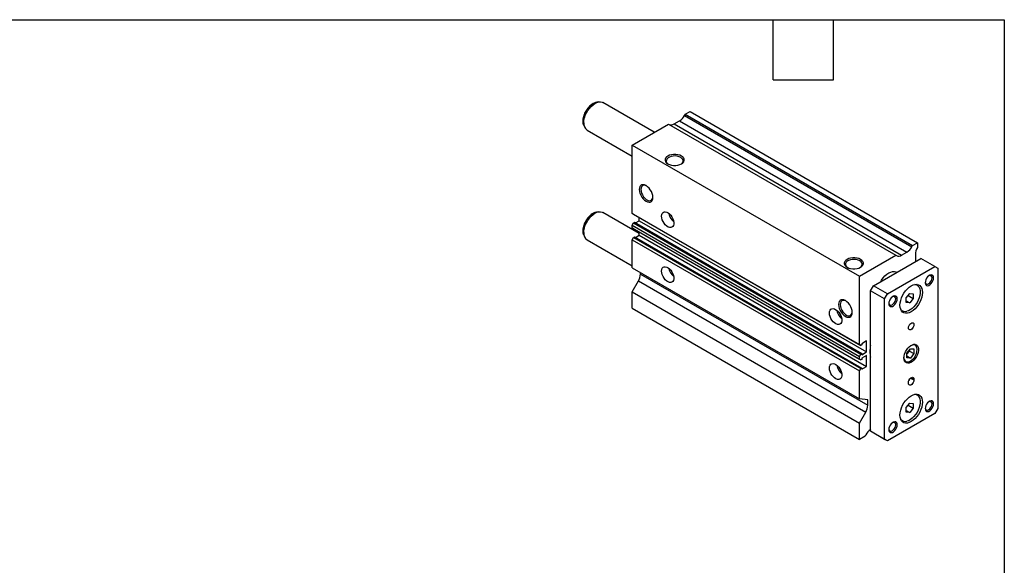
# Model space of a CAD drawing. Header units: millimetres. Extents: x 25 to 1092, y 25 to 838.
# Tile 4 of 4: x 595 to 1092, y 562 to 838. Entities that reach past the tile are written whole.
import ezdxf

# ---------------------------------------------------------------- set-up
doc = ezdxf.new("R2010")
doc.units = ezdxf.units.MM
doc.header["$LTSCALE"] = 4
doc.linetypes.add('SLD-Solid', pattern=[0])
doc.layers.add('TEXT', color=140, linetype='SLD-Solid', lineweight=25)

msp = doc.modelspace()

# ---------------------------------------------------------------- linework, layer by layer
for p, q in [((886.049, 796.419), (886.28, 796.458)), ((887.346, 796.603), (886.28, 796.458)), ((915.248, 781.301), (889.328, 796.264)), ((930.937, 790.359), (933.412, 791.787)), ((933.412, 791.787), (1048.317, 725.454)), ((925.33, 785.489), (928.058, 787.064)), ((928.058, 787.064), (1042.963, 720.731)), ((930.558, 789.703), (930.937, 790.359)), ((930.558, 789.703), (1045.463, 723.37)), ((930.937, 790.359), (1045.842, 724.026)), ((879.637, 784.95), (879.579, 785.1)), ((879.637, 784.95), (880.044, 783.954)), ((881.329, 782.408), (904.067, 769.281)), ((904.067, 774.847), (922.452, 785.46)), ((922.452, 785.46), (1037.356, 719.127)), ((925.33, 785.489), (1040.235, 719.156)), ((904.067, 774.847), (1018.972, 708.514)), ((904.067, 740.291), (904.067, 774.847)), ((886.049, 740.894), (886.28, 740.933)), ((887.346, 741.079), (886.28, 740.933)), ((907.602, 730.19), (889.328, 740.74)), ((904.067, 740.291), (1018.972, 673.958)), ((904.774, 739.883), (904.067, 740.291)), ((904.774, 739.883), (1019.679, 673.549)), ((905.75, 735.481), (907.602, 736.551)), ((907.602, 736.551), (907.602, 738.25)), ((907.602, 736.551), (1022.507, 670.218)), ((904.067, 734.289), (904.774, 735.514)), ((904.067, 734.289), (1018.972, 667.956)), ((904.067, 732.934), (904.067, 734.289)), ((904.067, 732.934), (1018.972, 666.601)), ((904.774, 732.526), (904.067, 732.934)), ((904.774, 735.514), (905.234, 735.779)), ((904.774, 735.514), (1019.679, 669.181)), ((904.774, 732.526), (1019.679, 666.192)), ((905.234, 735.779), (1020.138, 669.446)), ((879.637, 729.425), (879.579, 729.575)), ((879.637, 729.425), (880.044, 728.429)), ((881.329, 726.883), (904.067, 713.756)), ((904.067, 726.932), (904.774, 728.157)), ((904.067, 726.932), (1018.972, 660.599)), ((904.067, 712.79), (904.067, 726.932)), ((904.774, 728.157), (905.234, 728.422)), ((904.774, 728.157), (1019.679, 661.824)), ((905.234, 728.422), (1020.138, 662.089)), ((905.743, 728.128), (907.602, 729.202)), ((907.602, 729.202), (907.602, 730.893)), ((907.602, 729.202), (1022.507, 662.869)), ((1045.463, 723.37), (1045.842, 724.026)), ((1045.842, 724.026), (1048.317, 725.454)), ((1048.317, 725.454), (1048.317, 723.005)), ((1018.972, 708.514), (1037.356, 719.127)), ((1026.043, 703.615), (1050.084, 717.494)), ((1037.356, 719.127), (1037.735, 718.908)), ((1040.235, 719.156), (1042.963, 720.731)), ((1047.256, 719.477), (1047.256, 715.861)), ((1057.155, 713.412), (1050.084, 717.494)), ((904.067, 712.79), (1018.972, 646.457)), ((1033.114, 699.533), (1057.155, 713.412)), ((1057.155, 713.412), (1058.57, 712.595)), ((1058.57, 712.595), (1058.57, 641.556)), ((908.309, 709.581), (908.309, 710.341)), ((908.309, 709.581), (1023.214, 643.248)), ((1018.972, 673.958), (1018.972, 708.514)), ((1037.931, 710.478), (1037.821, 710.542)), ((904.067, 700.542), (907.274, 706.097)), ((907.274, 706.097), (1022.179, 639.763)), ((1024.628, 701.165), (1026.043, 703.615)), ((1033.114, 699.533), (1026.043, 703.615)), ((1048.125, 704.304), (1048.017, 704.367)), ((904.067, 700.542), (1018.972, 634.209)), ((904.067, 692.376), (904.067, 700.542)), ((1031.7, 697.083), (1024.628, 701.165)), ((1024.628, 630.126), (1024.628, 701.165)), ((1031.7, 697.083), (1033.114, 699.533)), ((1031.7, 626.044), (1031.7, 697.083)), ((1042.66, 697.648), (1044.427, 699.847)), ((1042.66, 695.291), (1042.66, 697.648)), ((1043.607, 698.826), (1046.195, 697.332)), ((1044.427, 699.847), (1046.195, 699.689)), ((1046.195, 697.332), (1044.427, 695.133)), ((1046.195, 699.689), (1046.195, 697.332)), ((904.067, 692.376), (1018.972, 626.043)), ((1042.66, 696.153), (1044.427, 695.133)), ((1044.427, 695.133), (1042.66, 695.291)), ((1040.376, 690.88), (1040.263, 690.95)), ((1040.268, 690.943), (1040.376, 690.88)), ((1019.679, 673.549), (1018.972, 673.958)), ((1020.138, 673.815), (1019.679, 673.549)), ((1022.507, 675.77), (1020.138, 674.403)), ((1020.138, 674.403), (1020.138, 673.815)), ((1022.507, 670.218), (1022.507, 675.77)), ((1043.013, 669.682), (1044.781, 671.881)), ((1044.781, 671.881), (1046.549, 671.723)), ((1047.104, 673.956), (1046.834, 674.112)), ((1018.972, 667.956), (1019.679, 669.181)), ((1018.972, 666.601), (1018.972, 667.956)), ((1019.679, 669.181), (1020.138, 669.446)), ((1020.138, 668.85), (1022.507, 670.218)), ((1020.138, 669.446), (1020.138, 668.85)), ((1022.507, 668.421), (1020.138, 667.054)), ((1020.138, 667.054), (1020.138, 666.458)), ((1022.507, 662.869), (1022.507, 668.421)), ((1044.29, 670.67), (1043.013, 669.082)), ((1043.013, 667.324), (1043.013, 669.682)), ((1043.013, 668.187), (1044.781, 667.166)), ((1044.781, 667.166), (1043.013, 667.324)), ((1044.29, 671.269), (1044.29, 670.67)), ((1044.29, 670.67), (1046.549, 669.365)), ((1046.549, 669.365), (1044.781, 667.166)), ((1046.549, 671.723), (1046.549, 669.365)), ((1019.679, 666.192), (1018.972, 666.601)), ((1020.138, 666.458), (1019.679, 666.192)), ((1019.679, 661.824), (1020.138, 662.089)), ((1020.138, 661.501), (1022.507, 662.869)), ((1020.138, 662.089), (1020.138, 661.501)), ((1041.834, 665.451), (1042.104, 665.295)), ((1018.972, 660.599), (1019.679, 661.824)), ((1018.972, 646.457), (1018.972, 660.599)), ((1044.817, 657.05), (1046.549, 656.051)), ((1045.134, 657.275), (1046.549, 656.459)), ((1043.72, 654.418), (1043.72, 654.826)), ((1046.549, 656.459), (1046.549, 656.051)), ((1048.125, 648.779), (1048.017, 648.842)), ((1023.214, 646.077), (1018.972, 646.457)), ((1023.214, 643.248), (1023.214, 646.077)), ((1042.66, 642.123), (1044.427, 644.322)), ((1042.66, 639.766), (1042.66, 642.123)), ((1043.607, 643.301), (1046.195, 641.807)), ((1044.427, 644.322), (1046.195, 644.164)), ((1046.195, 644.164), (1046.195, 641.807)), ((1018.972, 634.209), (1022.179, 639.763)), ((1057.155, 639.106), (1033.114, 625.227)), ((1042.66, 640.629), (1044.427, 639.608)), ((1044.427, 639.608), (1042.66, 639.766)), ((1046.195, 641.807), (1044.427, 639.608)), ((1058.57, 641.556), (1057.155, 639.106)), ((1018.972, 626.043), (1018.972, 634.209)), ((1040.376, 635.355), (1040.263, 635.425)), ((1040.268, 635.418), (1040.376, 635.355)), ((1021.8, 627.676), (1018.972, 626.043)), ((1022.179, 628.332), (1021.8, 627.676)), ((1031.7, 626.044), (1024.628, 630.126)), ((1026.043, 629.309), (1024.628, 630.126)), ((1033.114, 625.227), (1026.043, 629.309)), ((1033.114, 625.227), (1031.7, 626.044))]:
    msp.add_line(p, q)
at = {"flags": 128}
for points in [[(879.298, 786.875), (879.386, 788.018), (879.646, 789.223), (880.069, 790.449), (880.641, 791.654), (881.343, 792.798), (882.151, 793.842), (883.036, 794.749), (883.97, 795.49), (884.919, 796.038), (885.853, 796.375), (886.049, 796.419)], [(879.672, 786.07), (879.758, 787.254), (880.013, 788.501), (880.429, 789.774), (880.995, 791.033), (881.692, 792.241), (882.5, 793.36), (883.394, 794.357), (884.346, 795.202), (885.328, 795.868), (886.311, 796.336), (887.263, 796.591), (888.157, 796.626), (888.965, 796.439), (889.328, 796.264)], [(879.579, 785.1), (879.386, 785.834), (879.298, 786.875)], [(929.073, 769.281), (928.221, 769.673), (927.24, 769.945), (926.178, 770.085), (925.089, 770.085), (924.027, 769.945), (923.046, 769.673), (922.194, 769.281), (921.515, 768.789), (921.042, 768.223), (920.8, 767.61), (920.8, 766.981), (921.042, 766.368), (921.515, 765.801), (922.194, 765.31), (923.046, 764.918), (924.027, 764.645), (925.089, 764.505), (926.178, 764.505), (927.24, 764.645), (928.221, 764.918), (929.073, 765.31), (929.752, 765.801), (930.225, 766.368), (930.467, 766.981), (930.467, 767.61), (930.225, 768.223), (929.752, 768.789), (929.073, 769.281)], [(928.662, 768.569), (927.849, 768.937), (926.908, 769.181), (925.892, 769.289), (924.862, 769.253), (923.876, 769.075), (922.992, 768.767), (922.262, 768.346), (921.728, 767.835), (921.421, 767.266), (921.358, 766.671), (921.544, 766.085), (921.968, 765.542), (922.412, 765.191)], [(928.855, 765.191), (929.005, 765.296), (929.539, 765.806), (929.846, 766.375), (929.909, 766.97), (929.723, 767.556), (929.299, 768.1), (928.662, 768.569)], [(914.577, 748.366), (914.491, 749.299), (914.237, 750.286), (913.827, 751.275), (913.282, 752.219), (912.63, 753.068), (911.903, 753.782), (911.138, 754.323), (910.373, 754.665), (909.646, 754.791), (908.993, 754.694), (908.449, 754.38), (908.039, 753.863), (907.785, 753.171), (907.698, 752.337), (907.785, 751.403), (908.039, 750.417), (908.449, 749.427), (908.993, 748.484), (909.646, 747.634), (910.373, 746.921), (911.138, 746.38), (911.903, 746.037), (912.63, 745.912), (913.282, 746.008), (913.827, 746.323), (914.237, 746.839), (914.491, 747.532), (914.577, 748.366)], [(911.35, 754.193), (911.184, 754.271), (910.475, 754.478), (909.828, 754.46), (909.282, 754.216), (908.867, 753.762), (908.608, 753.123), (908.52, 752.337), (908.608, 751.449), (908.867, 750.511), (909.282, 749.578), (909.828, 748.704), (910.475, 747.939), (911.184, 747.328), (911.914, 746.906), (912.623, 746.699), (913.269, 746.717), (913.816, 746.961), (914.23, 747.415), (914.489, 748.054), (914.571, 748.614)], [(879.298, 731.35), (879.386, 732.493), (879.646, 733.698), (880.069, 734.924), (880.641, 736.13), (881.343, 737.274), (882.151, 738.317), (883.036, 739.225), (883.97, 739.965), (884.919, 740.513), (885.853, 740.851), (886.049, 740.894)], [(879.672, 730.546), (879.758, 731.729), (880.013, 732.977), (880.429, 734.249), (880.995, 735.508), (881.692, 736.716), (882.5, 737.836), (883.394, 738.833), (884.346, 739.677), (885.328, 740.344), (886.311, 740.811), (887.263, 741.066), (888.157, 741.101), (888.965, 740.914), (889.328, 740.74)], [(918.987, 738.88), (919.071, 739.66), (919.318, 740.301), (919.715, 740.769), (920.24, 741.038), (920.866, 741.094), (921.558, 740.934), (922.279, 740.566), (922.99, 740.01), (923.654, 739.297), (924.233, 738.464), (924.697, 737.557), (925.022, 736.625), (925.188, 735.717), (925.188, 734.883), (925.022, 734.167), (924.697, 733.609), (924.233, 733.238), (923.654, 733.074), (922.99, 733.127), (922.279, 733.392), (921.558, 733.857), (920.866, 734.496), (920.24, 735.274), (919.715, 736.15), (919.318, 737.076), (919.071, 738.003), (918.987, 738.88)], [(879.579, 729.575), (879.386, 730.309), (879.298, 731.35)], [(1019.583, 717.031), (1018.731, 717.423), (1017.75, 717.695), (1016.688, 717.835), (1015.599, 717.835), (1014.537, 717.695), (1013.555, 717.423), (1012.704, 717.031), (1012.025, 716.539), (1011.552, 715.972), (1011.31, 715.359), (1011.31, 714.731), (1011.552, 714.118), (1012.025, 713.551), (1012.704, 713.06), (1013.555, 712.667), (1014.537, 712.395), (1015.599, 712.255), (1016.688, 712.255), (1017.75, 712.395), (1018.731, 712.667), (1019.583, 713.06), (1020.262, 713.551), (1020.734, 714.118), (1020.977, 714.731), (1020.977, 715.359), (1020.734, 715.972), (1020.262, 716.539), (1019.583, 717.031)], [(1019.172, 716.319), (1018.359, 716.687), (1017.417, 716.931), (1016.402, 717.039), (1015.371, 717.003), (1014.385, 716.825), (1013.502, 716.517), (1012.772, 716.095), (1012.238, 715.585), (1011.93, 715.016), (1011.868, 714.421), (1012.054, 713.835), (1012.478, 713.291), (1012.922, 712.941)], [(918.987, 711.117), (919.071, 711.897), (919.318, 712.539), (919.715, 713.006), (920.24, 713.276), (920.866, 713.332), (921.558, 713.171), (922.279, 712.803), (922.99, 712.248), (923.654, 711.535), (924.233, 710.702), (924.697, 709.795), (925.022, 708.862), (925.188, 707.954), (925.188, 707.12), (925.022, 706.405), (924.697, 705.846), (924.233, 705.475), (923.654, 705.312), (922.99, 705.364), (922.279, 705.63), (921.558, 706.095), (920.866, 706.734), (920.24, 707.512), (919.715, 708.388), (919.318, 709.314), (919.071, 710.24), (918.987, 711.117)], [(1019.365, 712.941), (1019.515, 713.046), (1020.049, 713.556), (1020.356, 714.125), (1020.418, 714.72), (1020.232, 715.306), (1019.809, 715.85), (1019.172, 716.319)], [(1029.714, 705.734), (1030.185, 706.518), (1030.992, 707.637), (1031.886, 708.635), (1032.839, 709.479), (1033.821, 710.145), (1034.803, 710.613), (1035.756, 710.868), (1036.649, 710.903), (1037.457, 710.716), (1037.821, 710.542)], [(1056.448, 707.696), (1056.362, 708.336), (1056.112, 708.826), (1055.716, 709.124), (1055.208, 709.208), (1054.629, 709.07), (1054.025, 708.722), (1053.446, 708.191), (1052.938, 707.521), (1052.542, 706.765), (1052.292, 705.986), (1052.206, 705.247), (1052.292, 704.606), (1052.542, 704.117), (1052.938, 703.818), (1053.446, 703.734), (1054.025, 703.872), (1054.629, 704.221), (1055.208, 704.752), (1055.716, 705.422), (1056.112, 706.177), (1056.362, 706.956), (1056.448, 707.696)], [(1052.215, 705.484), (1052.291, 705.117), (1052.538, 704.7), (1052.922, 704.478), (1053.407, 704.473), (1053.944, 704.685), (1054.481, 705.093), (1054.966, 705.658), (1055.35, 706.324), (1055.597, 707.026), (1055.682, 707.696)], [(1039.478, 693.816), (1039.564, 695), (1039.819, 696.247), (1040.236, 697.52), (1040.801, 698.779), (1041.498, 699.987), (1042.306, 701.106), (1043.2, 702.103), (1044.152, 702.948), (1045.135, 703.614), (1046.117, 704.082), (1047.069, 704.337), (1047.963, 704.372), (1048.771, 704.185), (1049.468, 703.782), (1050.034, 703.176), (1050.45, 702.385), (1050.705, 701.432), (1050.791, 700.347), (1050.705, 699.164), (1050.45, 697.916), (1050.034, 696.644), (1049.468, 695.385), (1048.771, 694.177), (1047.963, 693.058), (1047.069, 692.06), (1046.117, 691.216), (1045.135, 690.55), (1044.152, 690.082), (1043.2, 689.827), (1042.306, 689.792), (1041.498, 689.979), (1040.801, 690.381), (1040.236, 690.988), (1039.819, 691.779), (1039.564, 692.731), (1039.478, 693.816)], [(1049.481, 702.266), (1049.54, 702.07), (1049.709, 701.088), (1049.709, 699.99), (1049.54, 698.812), (1049.206, 697.591), (1048.718, 696.367), (1048.092, 695.179), (1047.349, 694.066), (1046.512, 693.062), (1045.608, 692.201), (1044.665, 691.51), (1043.716, 691.01), (1042.976, 690.762)], [(1048.009, 704.367), (1048.038, 704.352), (1048.125, 704.304)], [(1038.064, 697.083), (1037.978, 697.723), (1037.727, 698.212), (1037.331, 698.511), (1036.823, 698.595), (1036.244, 698.457), (1035.64, 698.108), (1035.061, 697.577), (1034.553, 696.907), (1034.158, 696.152), (1033.907, 695.373), (1033.821, 694.633), (1033.907, 693.993), (1034.158, 693.503), (1034.553, 693.205), (1035.061, 693.121), (1035.64, 693.259), (1036.244, 693.607), (1036.823, 694.138), (1037.331, 694.809), (1037.727, 695.564), (1037.978, 696.343), (1038.064, 697.083)], [(1033.83, 694.871), (1033.906, 694.504), (1034.153, 694.087), (1034.537, 693.865), (1035.022, 693.86), (1035.559, 694.071), (1036.096, 694.48), (1036.581, 695.045), (1036.966, 695.711), (1037.213, 696.413), (1037.298, 697.083)], [(1003.84, 689.895), (1003.923, 690.675), (1004.17, 691.317), (1004.567, 691.784), (1005.093, 692.054), (1005.719, 692.109), (1006.411, 691.949), (1007.132, 691.581), (1007.843, 691.026), (1008.506, 690.312), (1009.086, 689.48), (1009.55, 688.573), (1009.874, 687.64), (1010.041, 686.732), (1010.041, 685.898), (1009.874, 685.183), (1009.55, 684.624), (1009.086, 684.253), (1008.506, 684.09), (1007.843, 684.142), (1007.132, 684.408), (1006.411, 684.873), (1005.719, 685.512), (1005.093, 686.29), (1004.567, 687.166), (1004.17, 688.092), (1003.923, 689.018), (1003.84, 689.895)], [(1015.34, 690.197), (1015.254, 691.13), (1014.999, 692.117), (1014.59, 693.106), (1014.045, 694.049), (1013.393, 694.899), (1012.666, 695.613), (1011.901, 696.154), (1011.135, 696.496), (1010.408, 696.622), (1009.756, 696.525), (1009.212, 696.211), (1008.802, 695.694), (1008.547, 695.002), (1008.461, 694.168), (1008.547, 693.234), (1008.802, 692.248), (1009.212, 691.258), (1009.756, 690.315), (1010.408, 689.465), (1011.135, 688.752), (1011.901, 688.211), (1012.666, 687.868), (1013.393, 687.742), (1014.045, 687.839), (1014.59, 688.154), (1014.999, 688.67), (1015.254, 689.363), (1015.34, 690.197)], [(1012.113, 696.024), (1011.946, 696.102), (1011.237, 696.309), (1010.591, 696.291), (1010.044, 696.047), (1009.63, 695.593), (1009.371, 694.954), (1009.283, 694.168), (1009.371, 693.28), (1009.63, 692.342), (1010.044, 691.409), (1010.591, 690.534), (1011.237, 689.769), (1011.946, 689.158), (1012.676, 688.737), (1013.385, 688.529), (1014.032, 688.548), (1014.578, 688.792), (1014.993, 689.246), (1015.252, 689.885), (1015.333, 690.445)], [(1043.72, 682.384), (1043.806, 682.992), (1044.051, 683.625), (1044.427, 684.207), (1044.889, 684.667), (1045.38, 684.951), (1045.842, 685.023), (1046.218, 684.876), (1046.464, 684.526), (1046.549, 684.017), (1046.464, 683.409), (1046.218, 682.776), (1045.842, 682.195), (1045.38, 681.734), (1044.889, 681.451), (1044.427, 681.378), (1044.051, 681.526), (1043.806, 681.875), (1043.72, 682.384)], [(1041.422, 667.176), (1041.509, 668.148), (1041.765, 669.174), (1042.179, 670.208), (1042.731, 671.199), (1043.396, 672.103), (1044.141, 672.877), (1044.934, 673.484), (1045.735, 673.897), (1046.509, 674.095), (1047.218, 674.07), (1047.83, 673.823), (1048.315, 673.366), (1048.653, 672.719), (1048.825, 671.913), (1048.825, 670.986), (1048.653, 669.982), (1048.315, 668.946), (1047.83, 667.927), (1047.218, 666.974), (1046.509, 666.13), (1045.735, 665.436), (1044.934, 664.923), (1044.141, 664.616), (1043.396, 664.528), (1042.731, 664.665), (1042.179, 665.019), (1041.765, 665.574), (1041.509, 666.305), (1041.422, 667.176)], [(1044.953, 673.496), (1045.528, 673.736), (1045.9, 673.827)], [(1046.742, 674.112), (1046.809, 674.09), (1047.104, 673.956)], [(1003.84, 662.133), (1003.923, 662.913), (1004.17, 663.554), (1004.567, 664.022), (1005.093, 664.291), (1005.719, 664.347), (1006.411, 664.187), (1007.132, 663.819), (1007.843, 663.263), (1008.506, 662.55), (1009.086, 661.717), (1009.55, 660.81), (1009.874, 659.878), (1010.041, 658.97), (1010.041, 658.136), (1009.874, 657.42), (1009.55, 656.862), (1009.086, 656.491), (1008.506, 656.327), (1007.843, 656.38), (1007.132, 656.646), (1006.411, 657.11), (1005.719, 657.749), (1005.093, 658.527), (1004.567, 659.403), (1004.17, 660.329), (1003.923, 661.256), (1003.84, 662.133)], [(1042.104, 665.295), (1041.84, 665.484), (1041.789, 665.531)], [(1043.72, 654.826), (1043.806, 655.434), (1044.051, 656.067), (1044.427, 656.648), (1044.889, 657.109), (1045.38, 657.392), (1045.842, 657.465), (1046.218, 657.318), (1046.464, 656.968), (1046.549, 656.459)], [(1046.549, 656.051), (1046.464, 655.443), (1046.218, 654.81), (1045.842, 654.228), (1045.38, 653.768), (1044.889, 653.484), (1044.427, 653.412), (1044.051, 653.559), (1043.806, 653.908), (1043.72, 654.418)], [(1044.27, 656.436), (1044.097, 656.034), (1043.878, 655.665)], [(1039.478, 638.291), (1039.564, 639.475), (1039.819, 640.723), (1040.236, 641.995), (1040.801, 643.254), (1041.498, 644.462), (1042.306, 645.581), (1043.2, 646.579), (1044.152, 647.423), (1045.135, 648.089), (1046.117, 648.557), (1047.069, 648.812), (1047.963, 648.847), (1048.771, 648.66), (1049.468, 648.258), (1050.034, 647.651), (1050.45, 646.86), (1050.705, 645.907), (1050.791, 644.823), (1050.705, 643.639), (1050.45, 642.392), (1050.034, 641.119), (1049.468, 639.86), (1048.771, 638.652), (1047.963, 637.533), (1047.069, 636.536), (1046.117, 635.691), (1045.135, 635.025), (1044.152, 634.557), (1043.2, 634.302), (1042.306, 634.267), (1041.498, 634.454), (1040.801, 634.857), (1040.236, 635.463), (1039.819, 636.254), (1039.564, 637.207), (1039.478, 638.291)], [(1048.009, 648.843), (1048.038, 648.828), (1048.125, 648.779)], [(1049.481, 646.741), (1049.54, 646.546), (1049.709, 645.563), (1049.709, 644.466), (1049.54, 643.287), (1049.206, 642.066), (1048.718, 640.842), (1048.092, 639.655), (1047.349, 638.541), (1046.512, 637.537), (1045.608, 636.676), (1044.665, 635.985), (1043.716, 635.486), (1042.976, 635.237)], [(1056.448, 644.006), (1056.362, 644.646), (1056.112, 645.136), (1055.716, 645.434), (1055.208, 645.518), (1054.629, 645.38), (1054.025, 645.031), (1053.446, 644.501), (1052.938, 643.83), (1052.542, 643.075), (1052.292, 642.296), (1052.206, 641.556), (1052.292, 640.916), (1052.542, 640.426), (1052.938, 640.128), (1053.446, 640.044), (1054.025, 640.182), (1054.629, 640.531), (1055.208, 641.061), (1055.716, 641.732), (1056.112, 642.487), (1056.362, 643.266), (1056.448, 644.006)], [(1052.215, 641.794), (1052.291, 641.427), (1052.538, 641.01), (1052.922, 640.788), (1053.407, 640.783), (1053.944, 640.995), (1054.481, 641.403), (1054.966, 641.968), (1055.35, 642.634), (1055.597, 643.336), (1055.682, 644.006)], [(1038.064, 633.392), (1037.978, 634.033), (1037.727, 634.522), (1037.331, 634.821), (1036.823, 634.905), (1036.244, 634.767), (1035.64, 634.418), (1035.061, 633.887), (1034.553, 633.217), (1034.158, 632.462), (1033.907, 631.683), (1033.821, 630.943), (1033.907, 630.303), (1034.158, 629.813), (1034.553, 629.514), (1035.061, 629.431), (1035.64, 629.569), (1036.244, 629.917), (1036.823, 630.448), (1037.331, 631.118), (1037.727, 631.874), (1037.978, 632.653), (1038.064, 633.392)], [(1033.83, 631.181), (1033.906, 630.814), (1034.153, 630.397), (1034.537, 630.175), (1035.022, 630.169), (1035.559, 630.381), (1036.096, 630.79), (1036.581, 631.355), (1036.966, 632.021), (1037.213, 632.723), (1037.298, 633.392)]]:
    msp.add_lwpolyline(points, dxfattribs=at)
for centre, radius, start, end in [((924.241, 793.184), 7.213, 301.95467, 331.14439), ((883.671, 785.674), 4.019, 174.33758, 234.35024), ((923.866, 787.533), 2.515, 245.68605, 305.61817), ((929.649, 741.443), 7.025, 189.87312, 230.12151), ((883.671, 730.149), 4.019, 174.33758, 234.35024), ((1039.145, 726.851), 7.213, 301.95467, 331.14439), ((1054.488, 719.226), 7.237, 148.5207, 178.01293), ((1038.771, 721.2), 2.515, 245.68605, 305.61817), ((929.649, 713.68), 7.025, 189.87312, 230.12151), ((901.1, 709.828), 7.214, 328.85627, 358.0435), ((1054.638, 707.868), 1.058, 350.6644, 118.95892), ((1046.782, 701.547), 2.793, 14.92417, 85.11496), ((1036.253, 697.254), 1.058, 350.6644, 118.95892), ((1042.126, 693.495), 2.862, 215.69914, 287.2671), ((1014.502, 692.458), 7.025, 189.87312, 230.12151), ((1040.026, 670.195), 15.752, 167.82615, 179.47119), ((1041.543, 671.334), 6.539, 295.48754, 11.48445), ((1046.255, 672.077), 1.785, 18.24182, 101.4675), ((1034.15, 670.195), 9.876, 179.15649, 195.40054), ((1043.43, 667.215), 2.01, 175.06337, 297.45662), ((1014.502, 664.696), 7.025, 189.87312, 230.12151), ((1046.782, 646.022), 2.793, 14.92417, 85.11496), ((1016.004, 643.494), 7.214, 328.85627, 358.0435), ((1054.638, 644.177), 1.058, 350.6644, 118.95892), ((1036.253, 633.564), 1.058, 350.6644, 118.95892), ((1042.126, 637.97), 2.862, 215.69914, 287.2671), ((1028.496, 624.851), 7.213, 121.95467, 151.14439)]:
    msp.add_arc(centre, radius, start, end)
for points, knots in [([(885.999, 796.393), (885.774, 796.346), (885.229, 796.231), (884.373, 795.832), (883.441, 795.235), (882.545, 794.464), (881.716, 793.554), (880.977, 792.535), (880.347, 791.435), (879.841, 790.282), (879.478, 789.106), (879.278, 788.034), (879.256, 787.378), (879.247, 787.099)], [0, 0, 0, 0, 0.0647914, 0.1571239, 0.2526018, 0.3492716, 0.4457236, 0.5418034, 0.6377291, 0.7338491, 0.8304412, 0.9279229, 1, 1, 1, 1]), ([(879.247, 787.099), (879.253, 786.897), (879.271, 786.319), (879.37, 785.652), (879.545, 785.236), (879.585, 785.142)], [0, 0, 0, 0, 0.2934835, 0.8385905, 1, 1, 1, 1]), ([(885.999, 740.868), (885.774, 740.821), (885.229, 740.706), (884.373, 740.307), (883.441, 739.71), (882.545, 738.939), (881.716, 738.029), (880.977, 737.01), (880.347, 735.91), (879.841, 734.758), (879.478, 733.581), (879.278, 732.509), (879.256, 731.853), (879.247, 731.575)], [0, 0, 0, 0, 0.0647914, 0.1571239, 0.2526018, 0.3492716, 0.4457236, 0.5418034, 0.6377291, 0.7338491, 0.8304412, 0.9279229, 1, 1, 1, 1]), ([(879.247, 731.575), (879.253, 731.372), (879.271, 730.794), (879.37, 730.127), (879.545, 729.712), (879.585, 729.617)], [0, 0, 0, 0, 0.2934835, 0.8385905, 1, 1, 1, 1])]:
    msp.add_open_spline(points, degree=3, knots=knots)
at = {"layer": 'TEXT'}
for p, q in [((25.4, 838.2), (1092.2, 838.2)), ((975.36, 807.72), (975.36, 838.2)), ((1005.84, 807.72), (1005.84, 838.2)), ((1092.2, 838.2), (1092.2, 25.4)), ((975.36, 807.72), (1005.84, 807.72))]:
    msp.add_line(p, q, dxfattribs=at)

doc.saveas('drawing.dxf')
